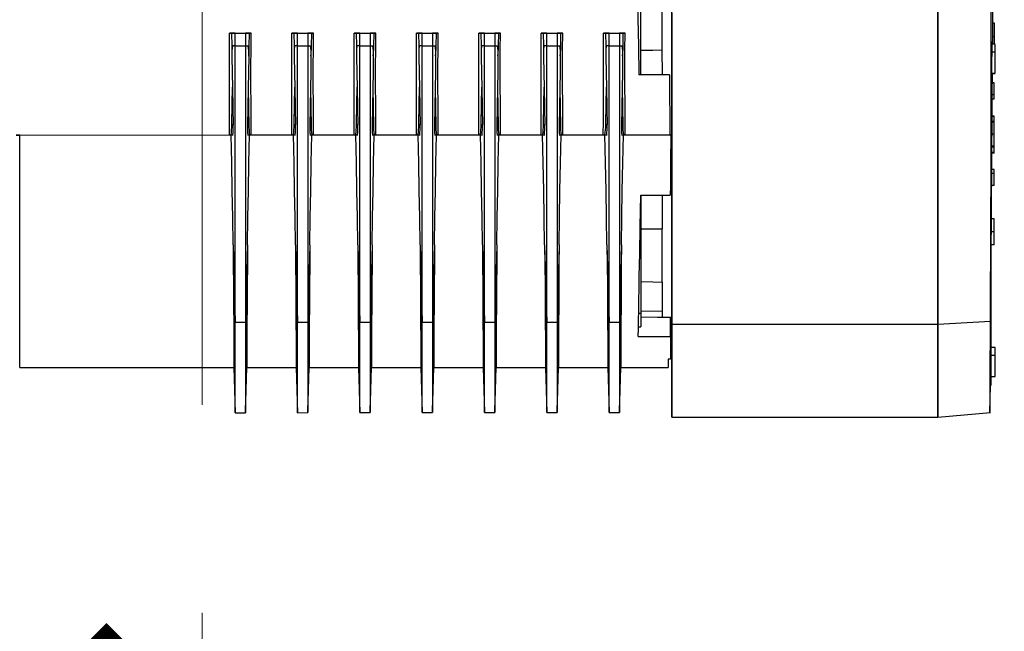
# Model space of a CAD drawing. Header units: millimetres. Extents: x -26820 to -12632, y -5851 to 1958.
# Tile 81 of 95: x -13468 to -13445, y -270 to -255. Entities that reach past the tile are written whole.
import ezdxf

# ---------------------------------------------------------------- set-up
doc = ezdxf.new("R2010")
doc.units = ezdxf.units.MM
doc.linetypes.add('DASH', pattern=[15, 10, -5])
doc.layers.add('A-INW-SC', color=30, linetype='Continuous', lineweight=13)
doc.layers.add('CS_WIDOK', color=30, linetype='Continuous')
doc.styles.add('wymiar', font='romans.shx', dxfattribs={"width": 0.6})
doc.dimstyles.new('Copy of WYM_75', dxfattribs={"dimtxt": 10, "dimasz": 8, "dimexe": 7.5, "dimexo": 7.5, "dimgap": 3, "dimtad": 1, "dimdec": 1, "dimdsep": 46, "dimtxsty": 'wymiar', "dimblk1": 'ARCHTICK', "dimblk2": 'ARCHTICK', "dimsah": 1, "dimcen": 12, "dimdle": 5, "dimclre": 5, "dimclrt": 12, "dimadec": 0, "dimazin": 0, "dimtfac": 1, "dimtdec": 1, "dimtmove": 0, "dimatfit": 3, "dimldrblk": 'ARCHTICK', "dimfxl": 1, "dimarcsym": 0})

# ---------------------------------------------------------------- blocks, each defined once
blk = doc.blocks.new('_ArchTick')
at = {"color": 0, "linetype": 'ByBlock', "const_width": 0.15}
blk.add_lwpolyline([(-0.5, -0.5), (0.5, 0.5)], dxfattribs=at)
blk = doc.blocks.new('*D58')
at = {"layer": 'CS_WIDOK', "color": 0, "lineweight": -2, "transparency": 16777216}
blk.add_line((-13424.756, -428.212), (-13424.756, -244.661), dxfattribs=at)
at = {"layer": 'CS_WIDOK', "color": 7, "lineweight": -2, "transparency": 16777216}
for p, q in [((-13463.81, -248.661), (-13420.756, -248.661)), ((-13463.795, -424.212), (-13420.756, -424.212))]:
    blk.add_line(p, q, dxfattribs=at)
at = {"layer": 'CS_WIDOK', "color": 0, "lineweight": -2, "transparency": 16777216, "xscale": 6, "yscale": 6, "zscale": 6}
for p, rotation in [((-13424.756, -248.661), 90), ((-13424.756, -424.212), 270)]:
    blk.add_blockref('_ArchTick', p, dxfattribs=dict(at, rotation=rotation))
at = {"layer": 'CS_WIDOK', "color": 7, "transparency": 16777216, "insert": (-13432.256, -336.437), "char_height": 11, "attachment_point": 5, "rotation": 90, "style": 'wymiar'}
blk.add_mtext('176', dxfattribs=at)
blk = doc.blocks.new('*D68')
at = {"layer": 'CS_WIDOK', "color": 7, "lineweight": -2, "transparency": 16777216}
for p, q in [((-13468.803, -281.661), (-13468.803, -269.226)), ((-13350.218, -280.66), (-13350.218, -269.226))]:
    blk.add_line(p, q, dxfattribs=at)
at = {"layer": 'CS_WIDOK', "color": 0, "lineweight": -2, "transparency": 16777216}
blk.add_line((-13346.218, -273.226), (-13472.803, -273.226), dxfattribs=at)
at = {"layer": 'CS_WIDOK', "color": 0, "lineweight": -2, "transparency": 16777216, "xscale": 6, "yscale": 6, "zscale": 6, "rotation": 180}
blk.add_blockref('_ArchTick', (-13468.803, -273.226), dxfattribs=at)
at = {"layer": 'CS_WIDOK', "color": 0, "lineweight": -2, "transparency": 16777216, "xscale": 6, "yscale": 6, "zscale": 6}
blk.add_blockref('_ArchTick', (-13350.218, -273.226), dxfattribs=at)
at = {"layer": 'CS_WIDOK', "color": 7, "transparency": 16777216, "insert": (-13400.24, -265.726), "char_height": 11, "attachment_point": 5, "style": 'wymiar'}
blk.add_mtext('119', dxfattribs=at)

msp = doc.modelspace()

# ---------------------------------------------------------------- linework, layer by layer
at = {"color": 7, "linetype": 'Continuous', "lineweight": 25}
for p, q in [((-13453.259, -256.709), (-13453.26, -253.811)), ((-13446.114, -254.478), (-13446.114, -256.054)), ((-13452.75, -254.935), (-13452.75, -256.113)), ((-13444.786, -255.459), (-13444.758, -255.459)), ((-13463.064, -255.71), (-13463.16, -255.71)), ((-13463.16, -255.71), (-13462.639, -255.71)), ((-13463.025, -255.71), (-13463.109, -255.71)), ((-13463.064, -255.71), (-13463.109, -255.71)), ((-13463.025, -255.71), (-13462.773, -255.71)), ((-13462.689, -255.71), (-13462.773, -255.71)), ((-13462.639, -255.71), (-13462.734, -255.71)), ((-13462.689, -255.71), (-13462.734, -255.71)), ((-13461.564, -255.71), (-13461.66, -255.71)), ((-13461.66, -255.71), (-13461.139, -255.71)), ((-13461.525, -255.71), (-13461.609, -255.71)), ((-13461.564, -255.71), (-13461.609, -255.71)), ((-13461.525, -255.71), (-13461.273, -255.71)), ((-13461.189, -255.71), (-13461.273, -255.71)), ((-13461.139, -255.71), (-13461.234, -255.71)), ((-13461.189, -255.71), (-13461.234, -255.71)), ((-13460.064, -255.71), (-13460.16, -255.71)), ((-13460.16, -255.71), (-13459.639, -255.71)), ((-13460.025, -255.71), (-13460.109, -255.71)), ((-13460.064, -255.71), (-13460.109, -255.71)), ((-13460.025, -255.71), (-13459.773, -255.71)), ((-13459.689, -255.71), (-13459.773, -255.71)), ((-13459.639, -255.71), (-13459.734, -255.71)), ((-13459.689, -255.71), (-13459.734, -255.71)), ((-13458.564, -255.71), (-13458.66, -255.71)), ((-13458.66, -255.71), (-13458.139, -255.71)), ((-13458.525, -255.71), (-13458.609, -255.71)), ((-13458.564, -255.71), (-13458.609, -255.71)), ((-13458.525, -255.71), (-13458.273, -255.71)), ((-13458.189, -255.71), (-13458.273, -255.71)), ((-13458.139, -255.71), (-13458.234, -255.71)), ((-13458.189, -255.71), (-13458.234, -255.71)), ((-13457.064, -255.71), (-13457.16, -255.71)), ((-13457.16, -255.71), (-13456.639, -255.71)), ((-13457.025, -255.71), (-13457.109, -255.71)), ((-13457.064, -255.71), (-13457.109, -255.71)), ((-13457.025, -255.71), (-13456.773, -255.71)), ((-13456.689, -255.71), (-13456.773, -255.71)), ((-13456.639, -255.71), (-13456.734, -255.71)), ((-13456.689, -255.71), (-13456.734, -255.71)), ((-13455.564, -255.71), (-13455.66, -255.71)), ((-13455.66, -255.71), (-13455.139, -255.71)), ((-13455.525, -255.71), (-13455.609, -255.71)), ((-13455.564, -255.71), (-13455.609, -255.71)), ((-13455.525, -255.71), (-13455.273, -255.71)), ((-13455.189, -255.71), (-13455.273, -255.71)), ((-13455.139, -255.71), (-13455.234, -255.71)), ((-13455.189, -255.71), (-13455.234, -255.71)), ((-13454.064, -255.71), (-13454.16, -255.71)), ((-13454.16, -255.71), (-13453.639, -255.71)), ((-13454.025, -255.71), (-13454.109, -255.71)), ((-13454.064, -255.71), (-13454.109, -255.71)), ((-13454.025, -255.71), (-13453.773, -255.71)), ((-13453.689, -255.71), (-13453.773, -255.71)), ((-13453.639, -255.71), (-13453.734, -255.71)), ((-13453.689, -255.71), (-13453.734, -255.71)), ((-13444.806, -255.924), (-13444.805, -255.975)), ((-13444.791, -255.975), (-13444.79, -255.863)), ((-13444.789, -255.792), (-13444.758, -255.792)), ((-13463.025, -256.01), (-13462.773, -256.01)), ((-13461.525, -256.01), (-13461.273, -256.01)), ((-13460.025, -256.01), (-13459.773, -256.01)), ((-13458.525, -256.01), (-13458.273, -256.01)), ((-13457.025, -256.01), (-13456.773, -256.01)), ((-13455.525, -256.01), (-13455.273, -256.01)), ((-13454.025, -256.01), (-13453.773, -256.01)), ((-13444.814, -256.158), (-13444.727, -256.158)), ((-13444.727, -255.975), (-13444.811, -255.975)), ((-13452.573, -256.709), (-13453.307, -256.709)), ((-13453.259, -256.709), (-13453.307, -256.709)), ((-13452.939, -256.709), (-13453.259, -256.709)), ((-13452.891, -256.709), (-13452.939, -256.709)), ((-13452.891, -256.709), (-13452.891, -256.709)), ((-13452.573, -256.709), (-13452.891, -256.709)), ((-13452.891, -256.709), (-13452.891, -256.709)), ((-13452.574, -256.709), (-13452.749, -256.709)), ((-13452.574, -256.709), (-13452.749, -256.709)), ((-13452.574, -256.709), (-13452.574, -256.709)), ((-13452.574, -256.709), (-13452.574, -256.709)), ((-13452.573, -256.709), (-13452.569, -257.226)), ((-13452.573, -256.709), (-13452.573, -256.709)), ((-13444.814, -256.675), (-13444.727, -256.675)), ((-13444.808, -256.693), (-13444.811, -256.741)), ((-13444.797, -256.677), (-13444.729, -256.677)), ((-13444.758, -256.908), (-13444.798, -256.908)), ((-13444.758, -257.195), (-13444.758, -256.908)), ((-13444.758, -257.297), (-13444.802, -257.297)), ((-13444.758, -257.195), (-13444.801, -257.195)), ((-13444.758, -257.297), (-13444.758, -257.195)), ((-13444.759, -257.834), (-13444.806, -257.834)), ((-13444.759, -257.705), (-13444.805, -257.705)), ((-13444.758, -257.713), (-13444.805, -257.713)), ((-13444.759, -257.713), (-13444.759, -257.705)), ((-13444.759, -257.834), (-13444.758, -257.713)), ((-13444.759, -257.855), (-13444.759, -257.834)), ((-13463.073, -257.912), (-13463.105, -257.912)), ((-13462.693, -257.912), (-13462.725, -257.912)), ((-13461.573, -257.912), (-13461.605, -257.912)), ((-13461.193, -257.912), (-13461.225, -257.912)), ((-13460.073, -257.912), (-13460.105, -257.912)), ((-13459.693, -257.912), (-13459.725, -257.912)), ((-13458.573, -257.912), (-13458.605, -257.912)), ((-13458.193, -257.912), (-13458.225, -257.912)), ((-13457.073, -257.912), (-13457.105, -257.912)), ((-13456.693, -257.912), (-13456.725, -257.912)), ((-13455.573, -257.912), (-13455.605, -257.912)), ((-13455.193, -257.912), (-13455.225, -257.912)), ((-13454.073, -257.912), (-13454.105, -257.912)), ((-13453.693, -257.912), (-13453.725, -257.912)), ((-13444.758, -257.855), (-13444.806, -257.855)), ((-13444.758, -258.142), (-13444.758, -257.855)), ((-13468.209, -258.161), (-13468.296, -258.161)), ((-13468.209, -258.161), (-13463.162, -258.16)), ((-13463.122, -258.16), (-13463.072, -258.16)), ((-13462.726, -258.16), (-13462.676, -258.16)), ((-13462.636, -258.16), (-13461.662, -258.16)), ((-13461.622, -258.16), (-13461.572, -258.16)), ((-13461.226, -258.16), (-13461.176, -258.16)), ((-13461.136, -258.16), (-13460.162, -258.16)), ((-13460.122, -258.16), (-13460.072, -258.16)), ((-13459.726, -258.16), (-13459.676, -258.16)), ((-13459.636, -258.16), (-13458.662, -258.16)), ((-13458.622, -258.16), (-13458.572, -258.16)), ((-13458.226, -258.16), (-13458.176, -258.16)), ((-13458.136, -258.16), (-13457.162, -258.16)), ((-13457.122, -258.16), (-13457.072, -258.16)), ((-13456.726, -258.16), (-13456.676, -258.16)), ((-13456.636, -258.16), (-13455.662, -258.16)), ((-13455.622, -258.16), (-13455.572, -258.16)), ((-13455.226, -258.16), (-13455.176, -258.16)), ((-13455.136, -258.16), (-13454.162, -258.16)), ((-13454.122, -258.16), (-13454.072, -258.16)), ((-13453.726, -258.16), (-13453.676, -258.16)), ((-13453.636, -258.16), (-13452.56, -258.159)), ((-13452.539, -258.159), (-13452.561, -258.159)), ((-13452.561, -258.159), (-13452.539, -258.159)), ((-13452.56, -258.159), (-13452.538, -258.159)), ((-13452.56, -258.159), (-13452.538, -258.159)), ((-13452.539, -258.159), (-13452.539, -258.159)), ((-13452.539, -258.159), (-13452.539, -258.159)), ((-13452.538, -258.159), (-13452.538, -258.159)), ((-13444.758, -258.142), (-13444.808, -258.142)), ((-13444.758, -258.429), (-13444.758, -258.142)), ((-13444.758, -258.429), (-13444.81, -258.429)), ((-13444.759, -258.457), (-13444.81, -258.457)), ((-13444.759, -258.457), (-13444.759, -258.429)), ((-13444.759, -258.583), (-13444.811, -258.583)), ((-13444.759, -258.601), (-13444.811, -258.601)), ((-13444.759, -258.601), (-13444.759, -258.583)), ((-13446.114, -259.007), (-13446.114, -260.313)), ((-13444.759, -258.987), (-13444.814, -258.987)), ((-13444.759, -258.988), (-13444.814, -258.988)), ((-13444.759, -258.988), (-13444.759, -258.987)), ((-13444.759, -259.088), (-13444.759, -258.988)), ((-13444.759, -259.088), (-13444.815, -259.088)), ((-13444.759, -259.375), (-13444.759, -259.088)), ((-13444.759, -259.375), (-13444.817, -259.375)), ((-13453.262, -259.609), (-13452.55, -259.609)), ((-13453.259, -259.609), (-13453.259, -262.456)), ((-13444.758, -260.181), (-13444.822, -260.181)), ((-13444.758, -260.492), (-13444.758, -260.181)), ((-13452.749, -261.701), (-13452.749, -260.42)), ((-13446.112, -260.222), (-13446.112, -261.197)), ((-13444.758, -260.492), (-13444.825, -260.492)), ((-13444.759, -260.802), (-13444.758, -260.492)), ((-13463.074, -260.803), (-13463.025, -262.668)), ((-13462.724, -260.803), (-13462.772, -262.668)), ((-13461.574, -260.803), (-13461.525, -262.668)), ((-13461.224, -260.803), (-13461.272, -262.668)), ((-13460.074, -260.803), (-13460.025, -262.668)), ((-13459.724, -260.803), (-13459.772, -262.668)), ((-13458.574, -260.803), (-13458.525, -262.668)), ((-13458.224, -260.803), (-13458.272, -262.668)), ((-13457.074, -260.802), (-13457.025, -262.668)), ((-13456.724, -260.802), (-13456.772, -262.668)), ((-13455.574, -260.802), (-13455.525, -262.668)), ((-13455.224, -260.802), (-13455.272, -262.668)), ((-13454.074, -260.802), (-13454.025, -262.668)), ((-13453.724, -260.802), (-13453.772, -262.668)), ((-13444.759, -260.802), (-13444.825, -260.802)), ((-13446.112, -261.197), (-13446.112, -261.914)), ((-13446.112, -261.914), (-13446.113, -262.722)), ((-13453.259, -262.456), (-13453.311, -262.456)), ((-13453.259, -262.401), (-13452.749, -262.396)), ((-13452.549, -263.009), (-13452.549, -262.549)), ((-13463.025, -262.668), (-13462.772, -262.668)), ((-13461.525, -262.668), (-13461.272, -262.668)), ((-13460.025, -262.668), (-13459.772, -262.668)), ((-13458.525, -262.668), (-13458.272, -262.668)), ((-13457.025, -262.668), (-13456.772, -262.668)), ((-13455.525, -262.668), (-13455.272, -262.668)), ((-13454.025, -262.668), (-13453.772, -262.668)), ((-13453.317, -262.777), (-13453.259, -262.777)), ((-13446.113, -262.721), (-13452.513, -262.721)), ((-13444.845, -262.647), (-13446.113, -262.722)), ((-13453.321, -263.009), (-13452.549, -263.009)), ((-13444.827, -263.092), (-13444.827, -263.083)), ((-13444.728, -263.276), (-13444.825, -263.276)), ((-13444.825, -263.458), (-13444.728, -263.458)), ((-13468.209, -263.761), (-13463.053, -263.76)), ((-13463.054, -263.76), (-13463.025, -264.846)), ((-13462.773, -264.809), (-13462.744, -263.713)), ((-13462.773, -264.846), (-13462.744, -263.76)), ((-13462.745, -263.76), (-13461.553, -263.76)), ((-13461.554, -263.76), (-13461.525, -264.846)), ((-13461.273, -264.809), (-13461.244, -263.713)), ((-13461.273, -264.845), (-13461.244, -263.76)), ((-13461.245, -263.76), (-13460.053, -263.76)), ((-13460.054, -263.76), (-13460.025, -264.845)), ((-13459.773, -264.808), (-13459.744, -263.713)), ((-13459.773, -264.845), (-13459.744, -263.76)), ((-13459.745, -263.76), (-13458.553, -263.76)), ((-13458.554, -263.76), (-13458.525, -264.845)), ((-13458.273, -264.808), (-13458.244, -263.713)), ((-13458.273, -264.845), (-13458.244, -263.76)), ((-13458.245, -263.76), (-13457.053, -263.76)), ((-13457.054, -263.76), (-13457.025, -264.845)), ((-13456.773, -264.808), (-13456.744, -263.712)), ((-13456.773, -264.845), (-13456.744, -263.76)), ((-13456.745, -263.76), (-13455.553, -263.76)), ((-13455.554, -263.76), (-13455.525, -264.845)), ((-13455.273, -264.808), (-13455.244, -263.712)), ((-13455.273, -264.845), (-13455.244, -263.76)), ((-13455.245, -263.76), (-13454.053, -263.759)), ((-13454.054, -263.759), (-13454.025, -264.845)), ((-13453.773, -264.808), (-13453.744, -263.712)), ((-13453.773, -264.845), (-13453.744, -263.759)), ((-13453.745, -263.759), (-13452.599, -263.759)), ((-13444.825, -263.976), (-13444.728, -263.976)), ((-13444.856, -264.842), (-13444.847, -264.188)), ((-13444.845, -264.207), (-13444.845, -264.141)), ((-13444.845, -264.207), (-13444.845, -264.188)), ((-13463.025, -264.846), (-13462.773, -264.846)), ((-13461.525, -264.846), (-13461.273, -264.845)), ((-13460.025, -264.845), (-13459.773, -264.845)), ((-13458.525, -264.845), (-13458.273, -264.845)), ((-13457.025, -264.845), (-13456.773, -264.845)), ((-13455.525, -264.845), (-13455.273, -264.845)), ((-13454.025, -264.845), (-13453.773, -264.845)), ((-13446.113, -264.952), (-13444.845, -264.841)), ((-13452.516, -264.952), (-13446.113, -264.952))]:
    msp.add_line(p, q, dxfattribs=at)
at = {"color": 7, "linetype": 'Continuous', "lineweight": 25, "flags": 128}
for points in [[(-13444.827, -257.107), (-13444.828, -255.876), (-13444.831, -254.631), (-13444.835, -253.378), (-13444.841, -252.122)], [(-13453.367, -253.31), (-13453.36, -253.717), (-13453.351, -254.2), (-13453.342, -254.75), (-13453.331, -255.359), (-13453.319, -256.016), (-13453.307, -256.709)], [(-13452.512, -256.665), (-13452.512, -255.141), (-13452.512, -253.931)], [(-13444.79, -255.863), (-13444.784, -255.133), (-13444.777, -254.456)], [(-13446.112, -254.696), (-13446.112, -255.968), (-13446.112, -257.224)], [(-13452.514, -255.22), (-13452.514, -256.274), (-13452.514, -257.311), (-13452.514, -258.312)], [(-13446.112, -259.065), (-13446.112, -257.962), (-13446.112, -256.832), (-13446.112, -255.017)], [(-13444.758, -255.459), (-13444.758, -255.496), (-13444.758, -255.535), (-13444.758, -255.576), (-13444.758, -255.617), (-13444.758, -255.66), (-13444.758, -255.704), (-13444.758, -255.748), (-13444.758, -255.792)], [(-13463.162, -258.16), (-13463.16, -257.84), (-13463.158, -257.517), (-13463.157, -257.194), (-13463.156, -256.87), (-13463.157, -256.303), (-13463.16, -255.71)], [(-13463.109, -255.71), (-13463.104, -256.017), (-13463.101, -256.258)], [(-13463.025, -256.01), (-13463.025, -255.842), (-13463.025, -255.71)], [(-13462.773, -255.71), (-13462.773, -255.878), (-13462.773, -256.01)], [(-13462.689, -255.71), (-13462.694, -256.017), (-13462.698, -256.258)], [(-13462.636, -258.16), (-13462.64, -257.517), (-13462.642, -256.87), (-13462.642, -256.496), (-13462.641, -256.108), (-13462.639, -255.71)], [(-13461.662, -258.16), (-13461.66, -257.84), (-13461.658, -257.517), (-13461.657, -257.194), (-13461.656, -256.87), (-13461.657, -256.303), (-13461.66, -255.71)], [(-13461.609, -255.71), (-13461.604, -256.017), (-13461.601, -256.258)], [(-13461.525, -256.01), (-13461.525, -255.842), (-13461.525, -255.71)], [(-13461.273, -255.71), (-13461.273, -255.878), (-13461.273, -256.01)], [(-13461.189, -255.71), (-13461.194, -256.017), (-13461.198, -256.258)], [(-13461.136, -258.16), (-13461.14, -257.517), (-13461.142, -256.87), (-13461.142, -256.496), (-13461.141, -256.108), (-13461.139, -255.71)], [(-13460.162, -258.16), (-13460.16, -257.84), (-13460.158, -257.517), (-13460.157, -257.193), (-13460.156, -256.87), (-13460.157, -256.303), (-13460.16, -255.71)], [(-13460.109, -255.71), (-13460.104, -256.017), (-13460.101, -256.258)], [(-13460.025, -256.01), (-13460.025, -255.842), (-13460.025, -255.71)], [(-13459.773, -255.71), (-13459.773, -255.878), (-13459.773, -256.01)], [(-13459.689, -255.71), (-13459.694, -256.017), (-13459.698, -256.258)], [(-13459.636, -258.16), (-13459.64, -257.517), (-13459.642, -256.87), (-13459.642, -256.496), (-13459.641, -256.108), (-13459.639, -255.71)], [(-13458.662, -258.16), (-13458.66, -257.839), (-13458.658, -257.517), (-13458.657, -257.193), (-13458.656, -256.87), (-13458.657, -256.303), (-13458.66, -255.71)], [(-13458.609, -255.71), (-13458.604, -256.017), (-13458.601, -256.258)], [(-13458.525, -256.01), (-13458.525, -255.842), (-13458.525, -255.71)], [(-13458.273, -255.71), (-13458.273, -255.878), (-13458.273, -256.01)], [(-13458.189, -255.71), (-13458.194, -256.017), (-13458.198, -256.258)], [(-13458.136, -258.16), (-13458.14, -257.517), (-13458.142, -256.87), (-13458.142, -256.495), (-13458.141, -256.107), (-13458.139, -255.71)], [(-13457.162, -258.16), (-13457.16, -257.839), (-13457.158, -257.517), (-13457.157, -257.193), (-13457.156, -256.87), (-13457.157, -256.303), (-13457.16, -255.71)], [(-13457.109, -255.71), (-13457.104, -256.017), (-13457.101, -256.258)], [(-13457.025, -256.01), (-13457.025, -255.842), (-13457.025, -255.71)], [(-13456.773, -255.71), (-13456.773, -255.878), (-13456.773, -256.01)], [(-13456.689, -255.71), (-13456.694, -256.017), (-13456.698, -256.258)], [(-13456.636, -258.16), (-13456.64, -257.517), (-13456.642, -256.87), (-13456.642, -256.495), (-13456.641, -256.107), (-13456.639, -255.71)], [(-13455.662, -258.16), (-13455.66, -257.839), (-13455.658, -257.517), (-13455.657, -257.193), (-13455.656, -256.87), (-13455.657, -256.303), (-13455.66, -255.71)], [(-13455.609, -255.71), (-13455.604, -256.017), (-13455.601, -256.258)], [(-13455.525, -256.01), (-13455.525, -255.842), (-13455.525, -255.71)], [(-13455.273, -255.71), (-13455.273, -255.878), (-13455.273, -256.01)], [(-13455.189, -255.71), (-13455.194, -256.017), (-13455.198, -256.258)], [(-13455.136, -258.16), (-13455.14, -257.517), (-13455.142, -256.87), (-13455.142, -256.495), (-13455.141, -256.107), (-13455.139, -255.71)], [(-13454.162, -258.16), (-13454.16, -257.839), (-13454.158, -257.517), (-13454.157, -257.193), (-13454.156, -256.87), (-13454.157, -256.303), (-13454.16, -255.71)], [(-13454.109, -255.71), (-13454.104, -256.016), (-13454.101, -256.257)], [(-13454.025, -256.01), (-13454.025, -255.842), (-13454.025, -255.71)], [(-13453.773, -255.71), (-13453.773, -255.878), (-13453.773, -256.01)], [(-13453.689, -255.71), (-13453.694, -256.016), (-13453.698, -256.257)], [(-13453.636, -258.16), (-13453.64, -257.516), (-13453.642, -256.87), (-13453.642, -256.495), (-13453.641, -256.107), (-13453.639, -255.71)], [(-13444.811, -255.958), (-13444.808, -255.909), (-13444.808, -255.913)], [(-13444.758, -255.792), (-13444.758, -255.836), (-13444.758, -255.88), (-13444.758, -255.923), (-13444.758, -255.966), (-13444.758, -255.977)], [(-13463.025, -256.01), (-13463.061, -256.01), (-13463.089, -256.01)], [(-13463.025, -262.668), (-13463.025, -261.849), (-13463.025, -260.97), (-13463.025, -260.053), (-13463.025, -259.107), (-13463.025, -257.577), (-13463.025, -256.01)], [(-13462.773, -256.01), (-13462.737, -256.01), (-13462.709, -256.01)], [(-13462.773, -256.01), (-13462.773, -257.342), (-13462.773, -258.649), (-13462.773, -259.919), (-13462.773, -260.646), (-13462.772, -261.353), (-13462.772, -262.031), (-13462.772, -262.668)], [(-13461.525, -256.01), (-13461.561, -256.01), (-13461.589, -256.01)], [(-13461.525, -262.668), (-13461.525, -261.849), (-13461.525, -260.97), (-13461.525, -260.053), (-13461.525, -259.107), (-13461.525, -257.577), (-13461.525, -256.01)], [(-13461.273, -256.01), (-13461.237, -256.01), (-13461.209, -256.01)], [(-13461.273, -256.01), (-13461.273, -257.342), (-13461.273, -258.649), (-13461.273, -259.919), (-13461.273, -260.646), (-13461.272, -261.352), (-13461.272, -262.031), (-13461.272, -262.668)], [(-13460.025, -256.01), (-13460.061, -256.01), (-13460.089, -256.01)], [(-13460.025, -262.668), (-13460.025, -261.849), (-13460.025, -260.97), (-13460.025, -260.053), (-13460.025, -259.107), (-13460.025, -257.577), (-13460.025, -256.01)], [(-13459.773, -256.01), (-13459.737, -256.01), (-13459.709, -256.01)], [(-13459.773, -256.01), (-13459.773, -257.341), (-13459.773, -258.648), (-13459.773, -259.919), (-13459.773, -260.646), (-13459.772, -261.352), (-13459.772, -262.03), (-13459.772, -262.668)], [(-13458.525, -256.01), (-13458.561, -256.01), (-13458.589, -256.01)], [(-13458.525, -262.668), (-13458.525, -261.849), (-13458.525, -260.97), (-13458.525, -260.052), (-13458.525, -259.107), (-13458.525, -257.577), (-13458.525, -256.01)], [(-13458.273, -256.01), (-13458.237, -256.01), (-13458.209, -256.01)], [(-13458.273, -256.01), (-13458.273, -257.341), (-13458.273, -258.648), (-13458.273, -259.919), (-13458.273, -260.646), (-13458.272, -261.352), (-13458.272, -262.03), (-13458.272, -262.668)], [(-13457.025, -256.01), (-13457.061, -256.01), (-13457.089, -256.01)], [(-13457.025, -262.668), (-13457.025, -261.849), (-13457.025, -260.97), (-13457.025, -260.052), (-13457.025, -259.107), (-13457.025, -257.577), (-13457.025, -256.01)], [(-13456.773, -256.01), (-13456.737, -256.01), (-13456.709, -256.01)], [(-13456.773, -256.01), (-13456.773, -257.341), (-13456.773, -258.648), (-13456.773, -259.919), (-13456.773, -260.646), (-13456.772, -261.352), (-13456.772, -262.03), (-13456.772, -262.668)], [(-13455.525, -256.01), (-13455.561, -256.01), (-13455.589, -256.01)], [(-13455.525, -262.668), (-13455.525, -261.849), (-13455.525, -260.97), (-13455.525, -260.052), (-13455.525, -259.107), (-13455.525, -257.577), (-13455.525, -256.01)], [(-13455.273, -256.01), (-13455.237, -256.01), (-13455.209, -256.01)], [(-13455.273, -256.01), (-13455.273, -257.341), (-13455.273, -258.648), (-13455.273, -259.919), (-13455.273, -260.646), (-13455.272, -261.352), (-13455.272, -262.03), (-13455.272, -262.668)], [(-13454.025, -256.01), (-13454.061, -256.01), (-13454.089, -256.01)], [(-13454.025, -262.668), (-13454.025, -261.848), (-13454.025, -260.97), (-13454.025, -260.052), (-13454.025, -259.107), (-13454.025, -257.576), (-13454.025, -256.01)], [(-13453.773, -256.01), (-13453.737, -256.01), (-13453.709, -256.01)], [(-13453.773, -256.01), (-13453.773, -257.341), (-13453.773, -258.648), (-13453.773, -259.919), (-13453.773, -260.646), (-13453.772, -261.352), (-13453.772, -262.03), (-13453.772, -262.668)], [(-13453.26, -256.117), (-13452.974, -256.115), (-13452.75, -256.113)], [(-13452.75, -256.113), (-13452.75, -256.298), (-13452.749, -256.51), (-13452.749, -256.709)], [(-13446.114, -256.054), (-13446.114, -257.066), (-13446.114, -258.055), (-13446.114, -259.007)], [(-13444.727, -256.158), (-13444.727, -256.053), (-13444.727, -255.99), (-13444.727, -255.981)], [(-13444.727, -256.675), (-13444.727, -256.657), (-13444.727, -256.599), (-13444.727, -256.508), (-13444.727, -256.394), (-13444.727, -256.273), (-13444.727, -256.158)], [(-13463.101, -256.258), (-13463.094, -256.68), (-13463.088, -257.01)], [(-13462.698, -256.258), (-13462.704, -256.679), (-13462.71, -257.01)], [(-13461.601, -256.258), (-13461.594, -256.679), (-13461.588, -257.01)], [(-13461.198, -256.258), (-13461.204, -256.679), (-13461.21, -257.01)], [(-13460.101, -256.258), (-13460.094, -256.679), (-13460.088, -257.01)], [(-13459.698, -256.258), (-13459.704, -256.679), (-13459.71, -257.01)], [(-13458.601, -256.258), (-13458.594, -256.679), (-13458.588, -257.01)], [(-13458.198, -256.258), (-13458.204, -256.679), (-13458.21, -257.01)], [(-13457.101, -256.258), (-13457.094, -256.679), (-13457.088, -257.01)], [(-13456.698, -256.258), (-13456.704, -256.679), (-13456.71, -257.01)], [(-13455.601, -256.258), (-13455.594, -256.679), (-13455.588, -257.01)], [(-13455.198, -256.258), (-13455.204, -256.679), (-13455.21, -257.01)], [(-13454.101, -256.257), (-13454.094, -256.679), (-13454.088, -257.01)], [(-13453.698, -256.257), (-13453.704, -256.679), (-13453.71, -257.01)], [(-13452.512, -259.645), (-13452.512, -258.833), (-13452.512, -258.001), (-13452.512, -256.665)], [(-13444.806, -257.883), (-13444.801, -257.195), (-13444.797, -256.677)], [(-13463.105, -257.912), (-13463.096, -257.407), (-13463.088, -257.01)], [(-13463.088, -257.01), (-13463.08, -257.516), (-13463.073, -257.912)], [(-13462.71, -257.01), (-13462.718, -257.515), (-13462.725, -257.912)], [(-13462.71, -257.01), (-13462.7, -257.515), (-13462.693, -257.912)], [(-13461.605, -257.912), (-13461.596, -257.407), (-13461.588, -257.01)], [(-13461.588, -257.01), (-13461.58, -257.516), (-13461.573, -257.912)], [(-13461.21, -257.01), (-13461.218, -257.515), (-13461.225, -257.912)], [(-13461.21, -257.01), (-13461.2, -257.515), (-13461.193, -257.912)], [(-13460.105, -257.912), (-13460.096, -257.407), (-13460.088, -257.01)], [(-13460.088, -257.01), (-13460.08, -257.515), (-13460.073, -257.912)], [(-13459.71, -257.01), (-13459.718, -257.515), (-13459.725, -257.912)], [(-13459.71, -257.01), (-13459.7, -257.515), (-13459.693, -257.912)], [(-13458.605, -257.912), (-13458.596, -257.406), (-13458.588, -257.01)], [(-13458.588, -257.01), (-13458.58, -257.515), (-13458.573, -257.912)], [(-13458.21, -257.01), (-13458.218, -257.515), (-13458.225, -257.912)], [(-13458.21, -257.01), (-13458.2, -257.515), (-13458.193, -257.912)], [(-13457.105, -257.912), (-13457.096, -257.406), (-13457.088, -257.01)], [(-13457.088, -257.01), (-13457.08, -257.515), (-13457.073, -257.912)], [(-13456.71, -257.01), (-13456.718, -257.515), (-13456.725, -257.912)], [(-13456.71, -257.01), (-13456.7, -257.515), (-13456.693, -257.912)], [(-13455.605, -257.912), (-13455.596, -257.406), (-13455.588, -257.01)], [(-13455.588, -257.01), (-13455.58, -257.515), (-13455.573, -257.912)], [(-13455.21, -257.01), (-13455.218, -257.515), (-13455.225, -257.912)], [(-13455.21, -257.01), (-13455.2, -257.514), (-13455.193, -257.912)], [(-13454.105, -257.912), (-13454.096, -257.406), (-13454.088, -257.01)], [(-13454.088, -257.01), (-13454.08, -257.515), (-13454.073, -257.912)], [(-13453.71, -257.01), (-13453.718, -257.515), (-13453.725, -257.912)], [(-13453.71, -257.01), (-13453.7, -257.514), (-13453.693, -257.912)], [(-13444.831, -259.309), (-13444.828, -258.193), (-13444.827, -257.107)], [(-13452.569, -257.226), (-13452.565, -257.691), (-13452.56, -258.159)], [(-13446.112, -257.224), (-13446.112, -258.31), (-13446.112, -259.309), (-13446.112, -260.222)], [(-13444.815, -259.109), (-13444.811, -258.498), (-13444.806, -257.883)], [(-13468.298, -258.161), (-13468.285, -258.161), (-13468.209, -258.161)], [(-13468.209, -263.761), (-13468.209, -263.758), (-13468.209, -263.726), (-13468.209, -263.657), (-13468.209, -263.552), (-13468.209, -263.412), (-13468.209, -263.237), (-13468.209, -263.029), (-13468.209, -262.789), (-13468.209, -262.519), (-13468.209, -262.219), (-13468.209, -261.894), (-13468.209, -261.543), (-13468.209, -261.171), (-13468.209, -260.779), (-13468.209, -260.369), (-13468.209, -259.945), (-13468.209, -259.509), (-13468.209, -259.065), (-13468.209, -258.614), (-13468.209, -258.161)], [(-13463.162, -258.16), (-13463.141, -258.16), (-13463.122, -258.16)], [(-13463.074, -260.803), (-13463.082, -260.145), (-13463.093, -259.497), (-13463.106, -258.833), (-13463.122, -258.16)], [(-13462.724, -260.803), (-13462.716, -260.145), (-13462.705, -259.497), (-13462.692, -258.833), (-13462.676, -258.16)], [(-13462.676, -258.16), (-13462.653, -258.16), (-13462.636, -258.16)], [(-13461.662, -258.16), (-13461.641, -258.16), (-13461.622, -258.16)], [(-13461.574, -260.803), (-13461.582, -260.145), (-13461.593, -259.497), (-13461.606, -258.833), (-13461.622, -258.16)], [(-13461.224, -260.803), (-13461.216, -260.145), (-13461.205, -259.497), (-13461.192, -258.833), (-13461.176, -258.16)], [(-13461.176, -258.16), (-13461.153, -258.16), (-13461.136, -258.16)], [(-13460.162, -258.16), (-13460.141, -258.16), (-13460.122, -258.16)], [(-13460.074, -260.803), (-13460.082, -260.145), (-13460.093, -259.497), (-13460.106, -258.833), (-13460.122, -258.16)], [(-13459.724, -260.803), (-13459.716, -260.145), (-13459.705, -259.497), (-13459.692, -258.833), (-13459.676, -258.16)], [(-13459.676, -258.16), (-13459.653, -258.16), (-13459.636, -258.16)], [(-13458.662, -258.16), (-13458.641, -258.16), (-13458.622, -258.16)], [(-13458.574, -260.803), (-13458.582, -260.145), (-13458.593, -259.497), (-13458.606, -258.833), (-13458.622, -258.16)], [(-13458.224, -260.803), (-13458.216, -260.145), (-13458.205, -259.497), (-13458.192, -258.833), (-13458.176, -258.16)], [(-13458.176, -258.16), (-13458.153, -258.16), (-13458.136, -258.16)], [(-13457.162, -258.16), (-13457.141, -258.16), (-13457.122, -258.16)], [(-13457.074, -260.802), (-13457.082, -260.145), (-13457.093, -259.496), (-13457.106, -258.833), (-13457.122, -258.16)], [(-13456.724, -260.802), (-13456.716, -260.145), (-13456.705, -259.496), (-13456.692, -258.832), (-13456.676, -258.16)], [(-13456.676, -258.16), (-13456.653, -258.16), (-13456.636, -258.16)], [(-13455.662, -258.16), (-13455.641, -258.16), (-13455.622, -258.16)], [(-13455.574, -260.802), (-13455.582, -260.145), (-13455.593, -259.496), (-13455.606, -258.832), (-13455.622, -258.16)], [(-13455.224, -260.802), (-13455.216, -260.145), (-13455.205, -259.496), (-13455.192, -258.832), (-13455.176, -258.16)], [(-13455.176, -258.16), (-13455.153, -258.16), (-13455.136, -258.16)], [(-13454.162, -258.16), (-13454.141, -258.16), (-13454.122, -258.16)], [(-13454.074, -260.802), (-13454.082, -260.144), (-13454.093, -259.496), (-13454.106, -258.832), (-13454.122, -258.16)], [(-13453.724, -260.802), (-13453.716, -260.144), (-13453.705, -259.496), (-13453.692, -258.832), (-13453.676, -258.16)], [(-13453.676, -258.16), (-13453.653, -258.16), (-13453.636, -258.16)], [(-13452.538, -258.159), (-13452.543, -258.814), (-13452.549, -259.459)], [(-13452.514, -258.312), (-13452.514, -259.266), (-13452.514, -260.141), (-13452.514, -260.936), (-13452.514, -261.651)], [(-13444.759, -258.583), (-13444.759, -258.524), (-13444.759, -258.457)], [(-13444.825, -264.188), (-13444.825, -264.066), (-13444.825, -263.848), (-13444.825, -263.538), (-13444.825, -263.141), (-13444.825, -262.665), (-13444.825, -262.115), (-13444.825, -261.502), (-13444.825, -260.834), (-13444.825, -260.123), (-13444.825, -259.381), (-13444.825, -258.863)], [(-13446.112, -260.09), (-13446.112, -259.521), (-13446.112, -259.065)], [(-13444.836, -262.401), (-13444.833, -261.92), (-13444.83, -261.401), (-13444.826, -260.844), (-13444.823, -260.277), (-13444.819, -259.694), (-13444.815, -259.109)], [(-13452.549, -259.459), (-13452.55, -259.544), (-13452.55, -259.609)], [(-13444.835, -260.62), (-13444.833, -259.977), (-13444.831, -259.309)], [(-13453.321, -263.009), (-13453.318, -262.825), (-13453.314, -262.619), (-13453.31, -262.391), (-13453.306, -262.139), (-13453.301, -261.865), (-13453.296, -261.569), (-13453.286, -261.016), (-13453.275, -260.363), (-13453.262, -259.609)], [(-13452.749, -259.609), (-13452.749, -259.632), (-13452.749, -259.874), (-13452.749, -260.088), (-13452.749, -260.271), (-13452.749, -260.42)], [(-13452.513, -262.721), (-13452.512, -261.939), (-13452.512, -261.091), (-13452.512, -260.384), (-13452.512, -259.645)], [(-13446.113, -262.721), (-13446.112, -262.046), (-13446.112, -261.32), (-13446.112, -260.717), (-13446.112, -260.09)], [(-13453.259, -260.421), (-13452.974, -260.421), (-13452.749, -260.42)], [(-13446.114, -260.313), (-13446.114, -260.975), (-13446.114, -261.583), (-13446.114, -262.188), (-13446.114, -262.722)], [(-13444.84, -261.706), (-13444.837, -261.173), (-13444.835, -260.62)], [(-13463.074, -260.803), (-13463.069, -261.284), (-13463.065, -261.776), (-13463.062, -262.262), (-13463.059, -262.722), (-13463.057, -263.001), (-13463.056, -263.25), (-13463.055, -263.46), (-13463.054, -263.621), (-13463.054, -263.724), (-13463.054, -263.76)], [(-13462.724, -260.803), (-13462.729, -261.284), (-13462.733, -261.776), (-13462.736, -262.262), (-13462.739, -262.722), (-13462.741, -263.001), (-13462.742, -263.25), (-13462.743, -263.46), (-13462.744, -263.62), (-13462.744, -263.724), (-13462.744, -263.76)], [(-13461.574, -260.803), (-13461.569, -261.284), (-13461.565, -261.776), (-13461.562, -262.262), (-13461.559, -262.722), (-13461.557, -263.001), (-13461.556, -263.25), (-13461.555, -263.459), (-13461.554, -263.62), (-13461.554, -263.724), (-13461.554, -263.76)], [(-13461.224, -260.803), (-13461.229, -261.284), (-13461.233, -261.776), (-13461.236, -262.262), (-13461.239, -262.722), (-13461.241, -263.001), (-13461.242, -263.25), (-13461.243, -263.459), (-13461.244, -263.62), (-13461.244, -263.724), (-13461.244, -263.76)], [(-13460.074, -260.803), (-13460.069, -261.284), (-13460.065, -261.776), (-13460.062, -262.262), (-13460.059, -262.722), (-13460.057, -263.001), (-13460.056, -263.25), (-13460.055, -263.459), (-13460.054, -263.62), (-13460.054, -263.724), (-13460.054, -263.76)], [(-13459.724, -260.803), (-13459.729, -261.284), (-13459.733, -261.776), (-13459.736, -262.262), (-13459.739, -262.722), (-13459.741, -263.001), (-13459.742, -263.25), (-13459.743, -263.459), (-13459.744, -263.62), (-13459.744, -263.724), (-13459.744, -263.76)], [(-13458.574, -260.803), (-13458.569, -261.284), (-13458.565, -261.776), (-13458.562, -262.262), (-13458.559, -262.722), (-13458.557, -263.001), (-13458.556, -263.25), (-13458.555, -263.459), (-13458.554, -263.62), (-13458.554, -263.723), (-13458.554, -263.76)], [(-13458.224, -260.803), (-13458.229, -261.284), (-13458.233, -261.776), (-13458.236, -262.262), (-13458.239, -262.722), (-13458.241, -263.001), (-13458.242, -263.25), (-13458.243, -263.459), (-13458.244, -263.62), (-13458.244, -263.723), (-13458.244, -263.76)], [(-13457.074, -260.802), (-13457.069, -261.284), (-13457.065, -261.776), (-13457.062, -262.262), (-13457.059, -262.721), (-13457.057, -263.001), (-13457.056, -263.25), (-13457.055, -263.459), (-13457.054, -263.62), (-13457.054, -263.723), (-13457.054, -263.76)], [(-13456.724, -260.802), (-13456.729, -261.284), (-13456.733, -261.776), (-13456.736, -262.262), (-13456.739, -262.721), (-13456.741, -263.001), (-13456.742, -263.25), (-13456.743, -263.459), (-13456.744, -263.62), (-13456.744, -263.723), (-13456.744, -263.76)], [(-13455.574, -260.802), (-13455.569, -261.283), (-13455.565, -261.776), (-13455.562, -262.262), (-13455.559, -262.721), (-13455.557, -263.001), (-13455.556, -263.25), (-13455.555, -263.459), (-13455.554, -263.62), (-13455.554, -263.723), (-13455.554, -263.76)], [(-13455.224, -260.802), (-13455.229, -261.283), (-13455.233, -261.776), (-13455.236, -262.262), (-13455.239, -262.721), (-13455.241, -263.001), (-13455.242, -263.25), (-13455.243, -263.459), (-13455.244, -263.62), (-13455.244, -263.723), (-13455.244, -263.76)], [(-13454.074, -260.802), (-13454.069, -261.283), (-13454.065, -261.775), (-13454.062, -262.262), (-13454.059, -262.721), (-13454.057, -263.001), (-13454.056, -263.249), (-13454.055, -263.459), (-13454.054, -263.62), (-13454.054, -263.723), (-13454.054, -263.759)], [(-13453.724, -260.802), (-13453.729, -261.283), (-13453.733, -261.775), (-13453.736, -262.262), (-13453.739, -262.721), (-13453.741, -263.001), (-13453.742, -263.249), (-13453.743, -263.459), (-13453.744, -263.62), (-13453.744, -263.723), (-13453.744, -263.759)], [(-13453.259, -261.69), (-13452.974, -261.696), (-13452.749, -261.701)], [(-13452.749, -261.701), (-13452.749, -261.723), (-13452.749, -261.771), (-13452.749, -261.844), (-13452.749, -261.937), (-13452.749, -262.046), (-13452.749, -262.163), (-13452.749, -262.282), (-13452.749, -262.396)], [(-13452.514, -261.651), (-13452.514, -262.266), (-13452.514, -262.722)], [(-13444.845, -262.647), (-13444.842, -262.194), (-13444.84, -261.706)], [(-13453.259, -262.456), (-13453.259, -262.498), (-13453.259, -262.541), (-13453.259, -262.582), (-13453.259, -262.622), (-13453.259, -262.662), (-13453.259, -262.701), (-13453.259, -262.739), (-13453.259, -262.777)], [(-13453.259, -262.541), (-13452.861, -262.545), (-13452.549, -262.549)], [(-13452.749, -262.396), (-13452.749, -262.419), (-13452.749, -262.442), (-13452.749, -262.464), (-13452.749, -262.485), (-13452.749, -262.506), (-13452.749, -262.525), (-13452.749, -262.544), (-13452.749, -262.548)], [(-13444.841, -263.408), (-13444.838, -262.947), (-13444.836, -262.401)], [(-13463.025, -264.846), (-13463.025, -264.81), (-13463.025, -264.702), (-13463.025, -264.524), (-13463.025, -264.277), (-13463.025, -263.965), (-13463.025, -263.589), (-13463.025, -263.156), (-13463.025, -262.668)], [(-13462.772, -262.668), (-13462.772, -263.156), (-13462.772, -263.589), (-13462.772, -263.964), (-13462.773, -264.277), (-13462.773, -264.524), (-13462.773, -264.702), (-13462.773, -264.81), (-13462.773, -264.846)], [(-13461.525, -264.846), (-13461.525, -264.809), (-13461.525, -264.702), (-13461.525, -264.524), (-13461.525, -264.277), (-13461.525, -263.964), (-13461.525, -263.589), (-13461.525, -263.156), (-13461.525, -262.668)], [(-13461.272, -262.668), (-13461.272, -263.156), (-13461.272, -263.589), (-13461.272, -263.964), (-13461.273, -264.277), (-13461.273, -264.524), (-13461.273, -264.702), (-13461.273, -264.809), (-13461.273, -264.845)], [(-13460.025, -264.845), (-13460.025, -264.809), (-13460.025, -264.702), (-13460.025, -264.524), (-13460.025, -264.277), (-13460.025, -263.964), (-13460.025, -263.589), (-13460.025, -263.156), (-13460.025, -262.668)], [(-13459.772, -262.668), (-13459.772, -263.156), (-13459.772, -263.589), (-13459.772, -263.964), (-13459.773, -264.277), (-13459.773, -264.524), (-13459.773, -264.702), (-13459.773, -264.809), (-13459.773, -264.845)], [(-13458.525, -264.845), (-13458.525, -264.809), (-13458.525, -264.702), (-13458.525, -264.523), (-13458.525, -264.277), (-13458.525, -263.964), (-13458.525, -263.589), (-13458.525, -263.155), (-13458.525, -262.668)], [(-13458.272, -262.668), (-13458.272, -263.155), (-13458.272, -263.589), (-13458.272, -263.964), (-13458.273, -264.277), (-13458.273, -264.523), (-13458.273, -264.702), (-13458.273, -264.809), (-13458.273, -264.845)], [(-13457.025, -264.845), (-13457.025, -264.809), (-13457.025, -264.701), (-13457.025, -264.523), (-13457.025, -264.277), (-13457.025, -263.964), (-13457.025, -263.589), (-13457.025, -263.155), (-13457.025, -262.668)], [(-13456.772, -262.668), (-13456.772, -263.155), (-13456.772, -263.589), (-13456.772, -263.964), (-13456.773, -264.277), (-13456.773, -264.523), (-13456.773, -264.701), (-13456.773, -264.809), (-13456.773, -264.845)], [(-13455.525, -264.845), (-13455.525, -264.809), (-13455.525, -264.701), (-13455.525, -264.523), (-13455.525, -264.276), (-13455.525, -263.964), (-13455.525, -263.589), (-13455.525, -263.155), (-13455.525, -262.668)], [(-13455.272, -262.668), (-13455.272, -263.155), (-13455.272, -263.589), (-13455.272, -263.964), (-13455.273, -264.276), (-13455.273, -264.523), (-13455.273, -264.701), (-13455.273, -264.809), (-13455.273, -264.845)], [(-13454.025, -264.845), (-13454.025, -264.809), (-13454.025, -264.701), (-13454.025, -264.523), (-13454.025, -264.276), (-13454.025, -263.964), (-13454.025, -263.589), (-13454.025, -263.155), (-13454.025, -262.668)], [(-13453.772, -262.668), (-13453.772, -263.155), (-13453.772, -263.589), (-13453.772, -263.964), (-13453.773, -264.276), (-13453.773, -264.523), (-13453.773, -264.701), (-13453.773, -264.809), (-13453.773, -264.845)], [(-13452.514, -262.722), (-13452.514, -263.222), (-13452.513, -263.666), (-13452.513, -264.05), (-13452.513, -264.37), (-13452.513, -264.623), (-13452.513, -264.805), (-13452.513, -264.915), (-13452.513, -264.952), (-13452.513, -264.915), (-13452.513, -264.805), (-13452.513, -264.622), (-13452.513, -264.369), (-13452.513, -264.049), (-13452.513, -263.665), (-13452.513, -263.221), (-13452.513, -262.721)], [(-13446.113, -264.952), (-13446.113, -264.948), (-13446.113, -264.912), (-13446.113, -264.841), (-13446.113, -264.734), (-13446.113, -264.593), (-13446.113, -264.418), (-13446.113, -264.211), (-13446.113, -263.971), (-13446.113, -263.701), (-13446.113, -263.401), (-13446.113, -263.074), (-13446.113, -262.721)], [(-13446.113, -262.722), (-13446.113, -263.176), (-13446.113, -263.601), (-13446.113, -263.984), (-13446.113, -264.317), (-13446.113, -264.587), (-13446.113, -264.788), (-13446.113, -264.911), (-13446.113, -264.952), (-13446.113, -264.952)], [(-13444.856, -264.84), (-13444.855, -264.806), (-13444.855, -264.697), (-13444.854, -264.514), (-13444.853, -264.26), (-13444.851, -263.938), (-13444.849, -263.556), (-13444.847, -263.123), (-13444.845, -262.647)], [(-13452.549, -263.009), (-13452.549, -263.095), (-13452.549, -263.176), (-13452.549, -263.252), (-13452.549, -263.322), (-13452.549, -263.388), (-13452.549, -263.449), (-13452.549, -263.504), (-13452.549, -263.554)], [(-13444.728, -263.458), (-13444.728, -263.363), (-13444.728, -263.3), (-13444.728, -263.276), (-13444.728, -263.276)], [(-13444.843, -263.915), (-13444.842, -263.689), (-13444.841, -263.408)], [(-13444.728, -263.976), (-13444.728, -263.958), (-13444.728, -263.899), (-13444.728, -263.808), (-13444.728, -263.695), (-13444.728, -263.573), (-13444.728, -263.458)], [(-13452.549, -263.554), (-13452.577, -263.554), (-13452.599, -263.555)], [(-13452.599, -263.555), (-13452.599, -263.644), (-13452.599, -263.708), (-13452.599, -263.747), (-13452.599, -263.759)], [(-13444.845, -264.141), (-13444.844, -264.045), (-13444.843, -263.915)]]:
    msp.add_lwpolyline(points, dxfattribs=at)
at = {"color": 7, "linetype": 'Continuous', "lineweight": 25}
for centre, radius, start, end in [((-13462.218, -256.175), 0.887, 169.3168, 185.4069), ((-13463.583, -256.175), 0.889, 354.6153, 10.6576), ((-13460.718, -256.175), 0.887, 169.3168, 185.4069), ((-13462.083, -256.175), 0.889, 354.6153, 10.6576), ((-13459.218, -256.174), 0.887, 169.3168, 185.4069), ((-13460.583, -256.174), 0.889, 354.6153, 10.6576), ((-13457.718, -256.174), 0.887, 169.3168, 185.4069), ((-13459.083, -256.174), 0.889, 354.6153, 10.6576), ((-13456.218, -256.174), 0.887, 169.3168, 185.4069), ((-13457.583, -256.174), 0.889, 354.6153, 10.6576), ((-13454.718, -256.174), 0.887, 169.3168, 185.4069), ((-13456.083, -256.174), 0.889, 354.6153, 10.6576), ((-13453.218, -256.174), 0.887, 169.3168, 185.4069), ((-13454.583, -256.174), 0.889, 354.6153, 10.6576), ((-13423.648, -256.43), 21.168, 178.7229, 180.2596), ((-13442.793, -256.591), 2.024, 178.167, 184.183), ((-13464.349, -257.951), 1.244, 350.2963, 1.7576), ((-13464.295, -257.994), 1.225, 352.2111, 3.8338), ((-13461.646, -257.999), 1.082, 175.3964, 188.5553), ((-13461.445, -257.95), 1.248, 178.2588, 189.6839), ((-13462.849, -257.95), 1.244, 350.2963, 1.7576), ((-13462.795, -257.994), 1.225, 352.2111, 3.8338), ((-13460.146, -257.999), 1.082, 175.3964, 188.5553), ((-13459.945, -257.95), 1.248, 178.2588, 189.6839), ((-13461.349, -257.95), 1.244, 350.2963, 1.7576), ((-13461.295, -257.994), 1.225, 352.2111, 3.8338), ((-13458.646, -257.999), 1.082, 175.3964, 188.5553), ((-13458.445, -257.95), 1.248, 178.2588, 189.6839), ((-13459.849, -257.95), 1.244, 350.2963, 1.7576), ((-13459.795, -257.994), 1.225, 352.2111, 3.8338), ((-13457.146, -257.999), 1.082, 175.3964, 188.5553), ((-13456.945, -257.95), 1.248, 178.2588, 189.6839), ((-13458.349, -257.95), 1.244, 350.2963, 1.7576), ((-13458.295, -257.994), 1.225, 352.2111, 3.8338), ((-13455.646, -257.999), 1.082, 175.3964, 188.5553), ((-13455.445, -257.95), 1.248, 178.2588, 189.6839), ((-13456.849, -257.95), 1.244, 350.2963, 1.7576), ((-13456.795, -257.994), 1.225, 352.2111, 3.8338), ((-13454.146, -257.999), 1.082, 175.3964, 188.5553), ((-13453.945, -257.95), 1.248, 178.2588, 189.6839), ((-13455.349, -257.95), 1.244, 350.2963, 1.7576), ((-13455.295, -257.994), 1.225, 352.2111, 3.8338), ((-13452.646, -257.999), 1.082, 175.3964, 188.5553), ((-13452.445, -257.95), 1.248, 178.2588, 189.6839)]:
    msp.add_arc(centre, radius, start, end, dxfattribs=at)
at = {"layer": 'A-INW-SC', "color": 7, "linetype": 'DASH'}
msp.add_lwpolyline([(-13485.795, -429.066), (-13463.795, -429.255), (-13463.795, -414.661), (-13463.795, -384.661), (-13463.795, -354.661), (-13463.795, -324.661), (-13463.825, -243.661), (-13485.825, -243.661)], close=True, dxfattribs=at)

# ---------------------------------------------------------------- dimensions: what is measured, and where the dimension line sits
at = {"layer": 'CS_WIDOK', "color": 7}
dim = msp.add_linear_dim(base=(-13424.756, -248.661), p1=(-13468.795, -424.212), p2=(-13468.81, -248.661), angle=90, dimstyle='Copy of WYM_75', override={"dimtxt": 11, "dimasz": 6, "dimexe": 4, "dimexo": 5, "dimgap": 2, "dimdec": 0, "dimdle": 4, "dimclre": 7, "dimclrt": 7, "dimtmove": 1}, dxfattribs=at)
dim.commit()
dim.dimension.update_dxf_attribs({"geometry": '*D58', "text_midpoint": (-13432.256, -336.437)})
dim = msp.add_linear_dim(base=(-13468.803, -273.226), p1=(-13350.218, -285.66), p2=(-13468.803, -286.661), dimstyle='Copy of WYM_75', override={"dimtxt": 11, "dimasz": 6, "dimexe": 4, "dimexo": 5, "dimgap": 2, "dimdec": 0, "dimdle": 4, "dimclre": 7, "dimclrt": 7, "dimtmove": 1}, dxfattribs=at)
dim.commit()
dim.dimension.update_dxf_attribs({"geometry": '*D68', "text_midpoint": (-13400.24, -273.226), "dimtype": 160})

doc.saveas('drawing.dxf')
